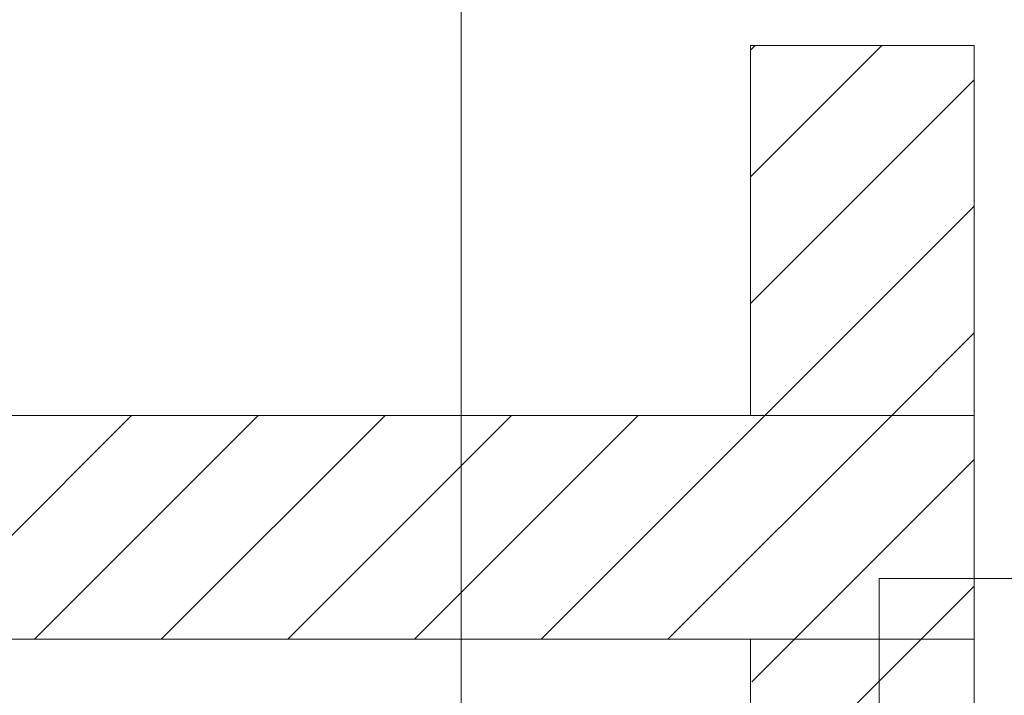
# Model space of a CAD drawing. Extents: x -720 to 300, y 62 to 1162.
# Tile 210 of 256: x 155.7 to 166.69, y 962.45 to 970. Entities that reach past the tile are written whole.
import ezdxf
from ezdxf.lldxf.tags import DXFTag

# ---------------------------------------------------------------- set-up
doc = ezdxf.new("R2010")
doc.units = 0
doc.layers.get('0').update_dxf_attribs({"lineweight": 13})
doc.layers.add('E_Detail_Beschriftung', color=7, linetype='Continuous', lineweight=13, true_color=0x009900)
doc.layers.add('E_Detail_Wandschraffur', color=7, linetype='Continuous', lineweight=5, true_color=0xc0c0c0)
doc.layers.add('E_Detail_Linie_Text_Bem', color=7, linetype='Continuous', lineweight=13)
doc.styles.get("Standard").update_dxf_attribs({"font": 'ARIALN.TTF'})
tags = doc.linetypes.add('fein_strichliert', pattern=[4, 1, -2, 1]).pattern_tags.tags
tags[8:9] = [DXFTag(74, 4), DXFTag(75, 0), DXFTag(340, '0'), DXFTag(46, 0.0), DXFTag(50, 0.0), DXFTag(44, 0.0), DXFTag(45, 0.0)]
tags[6:7] = [DXFTag(74, 4), DXFTag(75, 0), DXFTag(340, '0'), DXFTag(46, 0.0), DXFTag(50, 0.0), DXFTag(44, 0.0), DXFTag(45, 0.0)]
tags[4:5] = [DXFTag(74, 4), DXFTag(75, 0), DXFTag(340, '0'), DXFTag(46, 0.0), DXFTag(50, 0.0), DXFTag(44, 0.0), DXFTag(45, 0.0)]
tags = doc.linetypes.add('fein_strichliert-A06G942X8I', pattern=[4, 1, -2, 1]).pattern_tags.tags
tags[8:9] = [DXFTag(74, 4), DXFTag(75, 0), DXFTag(340, '0'), DXFTag(46, 0.0), DXFTag(50, 0.0), DXFTag(44, 0.0), DXFTag(45, 0.0)]
tags[6:7] = [DXFTag(74, 4), DXFTag(75, 0), DXFTag(340, '0'), DXFTag(46, 0.0), DXFTag(50, 0.0), DXFTag(44, 0.0), DXFTag(45, 0.0)]
tags[4:5] = [DXFTag(74, 4), DXFTag(75, 0), DXFTag(340, '0'), DXFTag(46, 0.0), DXFTag(50, 0.0), DXFTag(44, 0.0), DXFTag(45, 0.0)]

# ---------------------------------------------------------------- blocks, each defined once
blk = doc.blocks.new('Referenz-A06G942Y8I')
at = {"layer": 'E_Detail_Linie_Text_Bem', "linetype": 'fein_strichliert-A06G942X8I', "ltscale": 0.65}
blk.add_line((160.628, 922.272), (160.628, 975.152), dxfattribs=at)
at = {"layer": 'E_Detail_Linie_Text_Bem', "linetype": 'Continuous', "ltscale": 0.13}
for p, q in [((163.857, 969.715), (166.357, 969.715)), ((163.857, 965.581), (163.857, 969.715)), ((166.357, 969.715), (166.357, 965.581)), ((166.357, 965.581), (115.03, 965.581)), ((166.357, 965.581), (163.857, 965.581)), ((166.357, 963.081), (166.357, 965.581)), ((115.03, 963.081), (163.857, 963.081)), ((125.422, 963.081), (166.357, 963.081)), ((163.857, 963.081), (166.357, 963.081)), ((163.857, 951.281), (163.857, 963.081)), ((166.357, 963.081), (166.357, 923.081))]:
    blk.add_line(p, q, dxfattribs=at)
at = {"layer": 'E_Detail_Linie_Text_Bem', "color": 0, "linetype": 'Continuous', "ltscale": 0.13}
for p, q in [((165.294, 962.111), (165.294, 963.76)), ((165.294, 963.76), (167.554, 963.76))]:
    blk.add_line(p, q, dxfattribs=at)
at = {"layer": 'E_Detail_Wandschraffur', "linetype": 'fein_strichliert', "ltscale": 0.13}
for p, q in [((163.857, 968.245), (165.326, 969.715)), ((164.02, 965.581), (166.357, 967.917)), ((155.863, 963.081), (158.363, 965.581)), ((158.692, 963.081), (161.192, 965.581)), ((161.52, 963.081), (164.02, 965.581)), ((164.349, 963.081), (166.357, 965.089)), ((163.872, 962.604), (164.349, 963.081))]:
    blk.add_line(p, q, dxfattribs=at)
at = {"layer": 'E_Detail_Wandschraffur', "linetype": 'ByBlock', "ltscale": 0.13}
for p, q in [((163.857, 969.66), (163.912, 969.715)), ((163.857, 966.831), (166.357, 969.331)), ((165.435, 965.581), (166.357, 966.503)), ((154.449, 963.081), (156.949, 965.581)), ((157.278, 963.081), (159.778, 965.581)), ((160.106, 963.081), (162.606, 965.581)), ((162.935, 963.081), (165.435, 965.581)), ((165.763, 963.081), (166.357, 963.674)), ((164.938, 962.256), (165.763, 963.081))]:
    blk.add_line(p, q, dxfattribs=at)
at = {"layer": 'E_Detail_Beschriftung', "linetype": 'Continuous', "ltscale": 0.13, "insert": (161.41, 954.925), "char_height": 1.4, "attachment_point": 1, "rotation": 90}
blk.add_mtext('{\\fArial Narrow;Endtüllen}', dxfattribs=at)

msp = doc.modelspace()

# ---------------------------------------------------------------- block references
at = {"color": 8, "lineweight": 25, "ltscale": 0.25, "true_color": 0x808080}
msp.add_blockref('Referenz-A06G942Y8I', (0, 0), dxfattribs=at)

doc.saveas('drawing.dxf')
